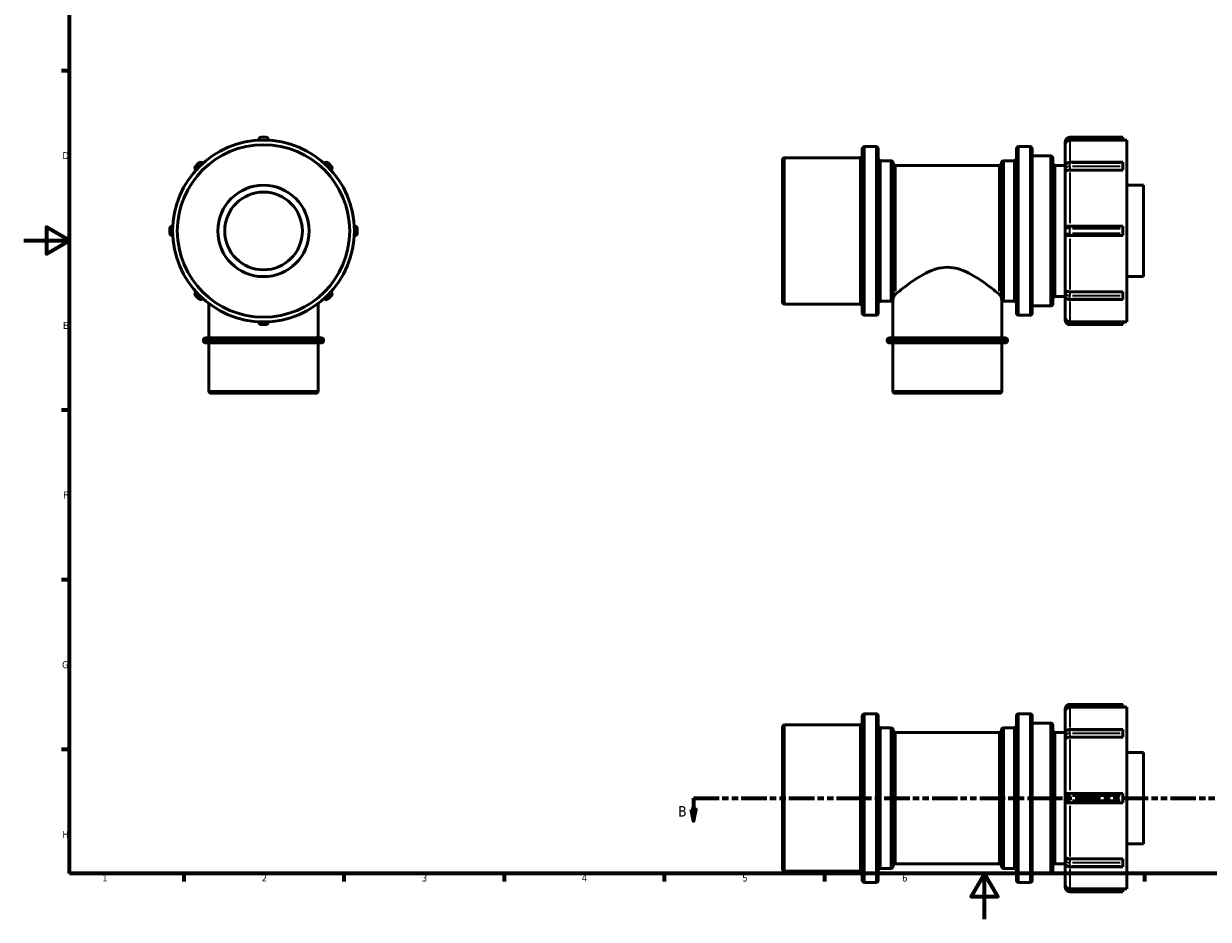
# Model space of a CAD drawing. Header units: millimetres. Extents: x -31 to 903, y 0 to 784.
# Tile 1 of 5: x 0 to 518, y 0 to 392. Entities that reach past the tile are written whole.
import ezdxf

# ---------------------------------------------------------------- set-up
doc = ezdxf.new("R2010")
doc.units = ezdxf.units.MM
doc.linetypes.add('DOUBLE_DASH_CHAIN', pattern=[1.2403, 0.6614, -0.0827, 0.1654, -0.0827, 0.1654, -0.0827])
for name, color, linetype, lineweight in [('Border (ANSI)', 7, 'Continuous', 70), ('Section Line (ANSI)', 7, 'DOUBLE_DASH_CHAIN', 70), ('Visible (ANSI)', 7, 'Continuous', 50), ('Visible Narrow (ANSI)', 7, 'Continuous', 35)]:
    doc.layers.add(name, color=color, linetype=linetype, lineweight=lineweight)
doc.styles.add('Label Text (ANSI)', font='tahoma.ttf')
doc.styles.add('Note Text (ANSI)', font='tahoma.ttf')

# ---------------------------------------------------------------- blocks, each defined once
blk = doc.blocks.new('Borders Default Border')
at = {"layer": 'Border (ANSI)'}
for p, q in [((20, 371.25), (16.55, 371.25)), ((20, 222.75), (16.55, 222.75)), ((20, 148.5), (16.55, 148.5)), ((20, 74.25), (16.55, 74.25)), ((70.08, 20), (70.08, 16.55)), ((140.17, 20), (140.17, 16.55)), ((210.25, 20), (210.25, 16.55)), ((280.33, 20), (280.33, 16.55)), ((350.42, 20), (350.42, 16.55)), ((490.58, 20), (490.58, 16.55))]:
    blk.add_line(p, q, dxfattribs=at)
at = {"layer": 'Border (ANSI)', "flags": 128}
for points in [[(20, 20), (20, 574), (821, 574), (821, 20), (20, 20)], [(0, 297), (20, 297), (10, 302.77), (10, 291.23), (20, 297)], [(420.5, 0), (420.5, 20), (414.73, 10), (426.27, 10), (420.5, 20)]]:
    blk.add_lwpolyline(points, dxfattribs=at)
at = {"layer": 'Border (ANSI)', "char_height": 3.05, "attachment_point": 7, "style": 'Note Text (ANSI)'}
for s, insert in [('D', (16.96, 332.6)), ('E', (17.21, 258.35)), ('F', (17.29, 184.1)), ('G', (16.81, 109.79)), ('H', (16.97, 35.6)), ('1', (34.35, 16.55)), ('2', (104.2, 16.55)), ('3', (174.26, 16.49)), ('4', (244.23, 16.55)), ('5', (314.48, 16.49)), ('6', (384.49, 16.49)), ('7', (454.6, 16.55))]:
    blk.add_mtext(s, dxfattribs=dict(at, insert=insert))
blk = doc.blocks.new('2dTransSection0')
at = {"layer": 'Section Line (ANSI)', "linetype": 'DOUBLE_DASH_CHAIN', "ltscale": 16.827274}
blk.add_line((293.17, 53.03), (596.63, 53.03), dxfattribs=at)
at = {"layer": 'Section Line (ANSI)', "linetype": 'Continuous'}
for p, q in [((293.17, 53.03), (304.44, 53.03)), ((293.17, 53.03), (293.17, 48.03)), ((585.36, 53.03), (596.63, 53.03)), ((596.63, 53.03), (596.63, 48.03)), ((292.17, 48.03), (293.17, 43.03)), ((294.17, 48.03), (292.17, 48.03)), ((293.17, 48.03), (293.17, 43.03)), ((293.17, 43.03), (294.17, 48.03)), ((595.63, 48.03), (596.63, 43.03)), ((597.63, 48.03), (595.63, 48.03)), ((596.63, 48.03), (596.63, 43.03)), ((596.63, 43.03), (597.63, 48.03))]:
    blk.add_line(p, q, dxfattribs=at)
at = {"layer": 'Section Line (ANSI)', "linetype": 'Continuous', "flags": 128}
for points in [[(292.17, 48.03), (293.17, 43.03), (294.17, 48.03), (292.17, 48.03)], [(595.63, 48.03), (596.63, 43.03), (597.63, 48.03), (595.63, 48.03)]]:
    blk.add_lwpolyline(points, dxfattribs=at)
at = {"layer": 'Section Line (ANSI)'}
for points in [[(292.17, 48.03), (293.17, 43.03), (294.17, 48.03), (292.17, 48.03)], [(595.63, 48.03), (596.63, 43.03), (597.63, 48.03), (595.63, 48.03)]]:
    blk.add_solid(points, dxfattribs=at)
at = {"layer": 'Section Line (ANSI)', "char_height": 4.57, "attachment_point": 7, "style": 'Label Text (ANSI)'}
for insert in [(286.42, 44.96), (600.59, 44.96)]:
    blk.add_mtext('B', dxfattribs=dict(at, insert=insert))

msp = doc.modelspace()

# ---------------------------------------------------------------- linework, layer by layer
at = {"layer": 'Visible (ANSI)'}
for p, q in [((103.909, 342.177), (106.009, 342.177)), ((481.031, 342.177), (457.831, 342.177)), ((481.031, 342.177), (481.031, 341.177)), ((102.909, 340.895), (102.909, 341.177)), ((107.009, 341.177), (107.009, 340.895)), ((367.031, 265.277), (367.031, 337.077)), ((368.031, 338.077), (373.031, 338.077)), ((374.031, 337.077), (374.031, 265.277)), ((434.431, 265.277), (434.431, 337.077)), ((435.431, 338.077), (440.431, 338.077)), ((441.431, 337.077), (441.431, 265.277)), ((455.831, 340.177), (455.831, 338.933)), ((455.831, 329.497), (455.831, 338.933)), ((481.031, 340.895), (457.831, 340.895)), ((481.031, 340.895), (481.031, 341.177)), ((481.031, 340.947), (482.831, 340.947)), ((482.831, 261.407), (482.831, 340.947)), ((332.031, 270.177), (332.031, 332.177)), ((333.031, 333.177), (366.031, 333.177)), ((375.031, 331.927), (379.531, 331.927)), ((428.931, 331.927), (433.431, 331.927)), ((441.431, 333.977), (449.431, 333.977)), ((450.431, 332.977), (450.431, 269.377)), ((75.225, 329.426), (76.71, 330.911)), ((75.425, 327.812), (75.225, 328.012)), ((78.124, 330.911), (78.324, 330.711)), ((131.593, 330.711), (131.793, 330.911)), ((133.207, 330.911), (134.692, 329.426)), ((134.692, 328.012), (134.492, 327.812)), ((380.531, 330.927), (380.531, 271.589)), ((381.531, 329.877), (426.931, 329.877)), ((427.931, 271.589), (427.931, 330.927)), ((451.431, 329.877), (455.831, 329.877)), ((455.831, 329.497), (455.831, 328.012)), ((455.831, 328.012), (455.831, 327.132)), ((455.831, 302.227), (455.831, 327.132)), ((457.831, 331.204), (481.031, 331.204)), ((481.031, 327.812), (457.831, 327.812)), ((481.031, 331.204), (481.031, 330.911)), ((481.031, 329.426), (481.031, 330.911)), ((481.031, 329.426), (481.031, 328.012)), ((481.031, 327.812), (481.031, 328.012)), ((482.831, 321.177), (490.031, 321.177)), ((490.031, 281.177), (490.031, 321.177)), ((63.959, 300.127), (63.959, 302.227)), ((64.959, 303.227), (65.241, 303.227)), ((144.676, 303.227), (144.959, 303.227)), ((145.959, 302.227), (145.959, 300.127)), ((455.831, 302.227), (455.831, 300.127)), ((456.982, 303.227), (457.831, 303.227)), ((481.031, 303.227), (457.831, 303.227)), ((481.031, 303.227), (481.031, 302.227)), ((481.031, 300.127), (481.031, 302.227)), ((65.241, 299.127), (64.959, 299.127)), ((144.959, 299.127), (144.676, 299.127)), ((455.831, 275.223), (455.831, 300.127)), ((457.831, 299.127), (456.982, 299.127)), ((457.831, 299.127), (481.031, 299.127)), ((481.031, 300.127), (481.031, 299.127)), ((482.831, 281.177), (490.031, 281.177)), ((455.831, 275.223), (455.831, 274.343)), ((75.225, 274.343), (75.425, 274.543)), ((76.71, 271.444), (75.225, 272.928)), ((78.324, 271.644), (78.124, 271.444)), ((131.793, 271.444), (131.593, 271.644)), ((134.692, 272.928), (133.207, 271.444)), ((134.492, 274.543), (134.692, 274.343)), ((375.031, 270.427), (379.531, 270.427)), ((380.33, 254.377), (380.33, 270.825)), ((428.133, 254.377), (428.133, 270.825)), ((428.931, 270.427), (433.431, 270.427)), ((451.431, 272.477), (455.831, 272.477)), ((455.831, 274.343), (455.831, 272.858)), ((455.831, 263.422), (455.831, 272.858)), ((457.831, 274.543), (481.031, 274.543)), ((457.831, 271.151), (481.031, 271.151)), ((481.031, 274.343), (481.031, 274.543)), ((481.031, 274.343), (481.031, 272.928)), ((481.031, 271.444), (481.031, 272.928)), ((481.031, 271.444), (481.031, 271.151)), ((81.057, 254.377), (81.057, 269.391)), ((128.86, 254.377), (128.86, 269.391)), ((333.031, 269.177), (366.031, 269.177)), ((441.431, 268.377), (449.431, 268.377)), ((102.909, 261.177), (102.909, 261.46)), ((106.009, 260.177), (103.909, 260.177)), ((107.009, 261.46), (107.009, 261.177)), ((368.031, 264.277), (373.031, 264.277)), ((435.431, 264.277), (440.431, 264.277)), ((455.831, 263.422), (455.831, 262.177)), ((457.831, 261.46), (481.031, 261.46)), ((457.831, 260.177), (481.031, 260.177)), ((481.031, 261.177), (481.031, 261.46)), ((481.031, 261.407), (482.831, 261.407)), ((481.031, 261.177), (481.031, 260.177)), ((79.667, 254.377), (130.25, 254.377)), ((378.94, 254.377), (429.523, 254.377)), ((78.667, 253.177), (78.667, 253.377)), ((130.25, 252.177), (79.667, 252.177)), ((81.057, 231.177), (81.057, 252.177)), ((128.86, 231.177), (128.86, 252.177)), ((131.25, 253.177), (131.25, 253.377)), ((377.94, 253.177), (377.94, 253.377)), ((429.523, 252.177), (378.94, 252.177)), ((380.33, 231.177), (380.33, 252.177)), ((428.133, 231.177), (428.133, 252.177)), ((430.523, 253.177), (430.523, 253.377)), ((127.86, 230.177), (82.057, 230.177)), ((427.133, 230.177), (381.33, 230.177)), ((481.031, 94.029), (457.831, 94.029)), ((481.031, 94.029), (481.031, 93.029)), ((367.031, 17.129), (367.031, 88.929)), ((368.031, 89.929), (373.031, 89.929)), ((374.031, 88.929), (374.031, 17.129)), ((434.431, 17.129), (434.431, 88.929)), ((435.431, 89.929), (440.431, 89.929)), ((441.431, 88.929), (441.431, 17.129)), ((455.831, 92.029), (455.831, 90.784)), ((455.831, 81.348), (455.831, 90.784)), ((481.031, 92.746), (457.831, 92.746)), ((481.031, 92.746), (481.031, 93.029)), ((481.031, 92.799), (482.831, 92.799)), ((482.831, 13.259), (482.831, 92.799)), ((332.031, 22.029), (332.031, 84.029)), ((333.031, 85.029), (366.031, 85.029)), ((375.031, 83.779), (379.531, 83.779)), ((428.931, 83.779), (433.431, 83.779)), ((441.431, 85.829), (449.431, 85.829)), ((450.431, 84.829), (450.431, 21.229)), ((457.831, 83.056), (481.031, 83.056)), ((481.031, 83.056), (481.031, 82.763)), ((380.531, 82.779), (380.531, 23.279)), ((381.531, 81.729), (426.931, 81.729)), ((427.931, 23.279), (427.931, 82.779)), ((451.431, 81.729), (455.831, 81.729)), ((455.831, 81.348), (455.831, 79.863)), ((455.831, 79.863), (455.831, 78.983)), ((455.831, 54.079), (455.831, 78.983)), ((481.031, 79.663), (457.831, 79.663)), ((481.031, 81.278), (481.031, 82.763)), ((481.031, 81.278), (481.031, 79.863)), ((481.031, 79.663), (481.031, 79.863)), ((482.831, 73.029), (490.031, 73.029)), ((490.031, 33.029), (490.031, 73.029)), ((455.831, 54.079), (455.831, 51.979)), ((455.831, 27.074), (455.831, 51.979)), ((456.982, 55.079), (457.831, 55.079)), ((481.031, 55.079), (457.831, 55.079)), ((481.031, 55.079), (481.031, 54.079)), ((481.031, 51.979), (481.031, 54.079)), ((481.031, 51.979), (481.031, 50.979)), ((457.831, 50.979), (456.982, 50.979)), ((457.831, 50.979), (481.031, 50.979)), ((482.831, 33.029), (490.031, 33.029)), ((455.831, 27.074), (455.831, 26.194)), ((455.831, 26.194), (455.831, 24.709)), ((457.831, 26.394), (481.031, 26.394)), ((481.031, 26.194), (481.031, 26.394)), ((481.031, 26.194), (481.031, 24.78)), ((333.031, 21.029), (366.031, 21.029)), ((375.031, 22.279), (379.531, 22.279)), ((381.531, 24.329), (426.931, 24.329)), ((428.931, 22.279), (433.431, 22.279)), ((451.431, 24.329), (455.831, 24.329)), ((455.831, 15.273), (455.831, 24.709)), ((457.831, 23.002), (481.031, 23.002)), ((481.031, 23.295), (481.031, 24.78)), ((481.031, 23.295), (481.031, 23.002)), ((368.031, 16.129), (373.031, 16.129)), ((435.431, 16.129), (440.431, 16.129)), ((441.431, 20.229), (449.431, 20.229)), ((455.831, 15.273), (455.831, 14.029)), ((457.831, 13.312), (481.031, 13.312)), ((457.831, 12.029), (481.031, 12.029)), ((481.031, 13.029), (481.031, 13.312)), ((481.031, 13.259), (482.831, 13.259)), ((481.031, 13.029), (481.031, 12.029))]:
    msp.add_line(p, q, dxfattribs=at)
for radius in [39.77, 37.72, 20, 17]:
    msp.add_circle((104.959, 301.177), radius, dxfattribs=at)
for centre, radius, start, end in [((103.909, 341.177), 1, 90, 180), ((106.009, 341.177), 1, 0, 90), ((457.831, 340.177), 2, 90, 148.16597), ((368.031, 337.077), 1, 90, 180), ((373.031, 337.077), 1, 0, 90), ((435.431, 337.077), 1, 90, 180), ((440.431, 337.077), 1, 0, 90), ((457.831, 340.177), 2, 148.16597, 180), ((333.031, 332.177), 1, 90, 180), ((366.031, 334.177), 1, 270, 0), ((375.031, 332.927), 1, 180, 270), ((379.531, 330.927), 1, 0, 90), ((428.931, 330.927), 1, 90, 180), ((433.431, 332.927), 1, 270, 0), ((449.431, 332.977), 1, 0, 90), ((75.932, 328.719), 1, 135, 225), ((77.417, 330.204), 1, 45, 135), ((132.5, 330.204), 1, 45, 135), ((133.985, 328.719), 1, 315, 45), ((381.531, 330.877), 1, 180, 270), ((426.931, 330.877), 1, 270, 0), ((451.431, 330.877), 1, 180, 270), ((64.959, 302.227), 1, 90, 180), ((144.959, 302.227), 1, 0, 90), ((456.831, 302.227), 1, 122.69741, 180), ((64.959, 300.127), 1, 180, 270), ((144.959, 300.127), 1, 270, 0), ((456.831, 300.127), 1, 180, 237.30259), ((75.932, 273.636), 1, 135, 225), ((77.417, 272.151), 1, 225, 315), ((132.5, 272.151), 1, 225, 315), ((133.985, 273.636), 1, 315, 45), ((333.031, 270.177), 1, 180, 270), ((375.031, 269.427), 1, 90, 180), ((379.531, 271.427), 1, 270, 322.9871), ((428.931, 271.427), 1, 217.0129, 270), ((433.431, 269.427), 1, 0, 90), ((451.431, 271.477), 1, 90, 180), ((366.031, 268.177), 1, 0, 90), ((368.031, 265.277), 1, 180, 270), ((373.031, 265.277), 1, 270, 0), ((435.431, 265.277), 1, 180, 270), ((440.431, 265.277), 1, 270, 0), ((449.431, 269.377), 1, 270, 0), ((103.909, 261.177), 1, 180, 270), ((106.009, 261.177), 1, 270, 0), ((457.831, 262.177), 2, 180, 211.83403), ((457.831, 262.177), 2, 211.83403, 270), ((79.667, 253.377), 1, 90, 180), ((130.25, 253.377), 1, 0, 90), ((378.94, 253.377), 1, 90, 180), ((429.523, 253.377), 1, 0, 90), ((79.667, 253.177), 1, 180, 270), ((130.25, 253.177), 1, 270, 0), ((378.94, 253.177), 1, 180, 270), ((429.523, 253.177), 1, 270, 0), ((82.057, 231.177), 1, 180, 270), ((127.86, 231.177), 1, 270, 0), ((381.33, 231.177), 1, 180, 270), ((427.133, 231.177), 1, 270, 0), ((457.831, 92.029), 2, 90, 148.16597), ((368.031, 88.929), 1, 90, 180), ((373.031, 88.929), 1, 0, 90), ((435.431, 88.929), 1, 90, 180), ((440.431, 88.929), 1, 0, 90), ((457.831, 92.029), 2, 148.16597, 180), ((333.031, 84.029), 1, 90, 180), ((366.031, 86.029), 1, 270, 0), ((375.031, 84.779), 1, 180, 270), ((379.531, 82.779), 1, 0, 90), ((428.931, 82.779), 1, 90, 180), ((433.431, 84.779), 1, 270, 0), ((449.431, 84.829), 1, 0, 90), ((381.531, 82.729), 1, 180, 270), ((426.931, 82.729), 1, 270, 0), ((451.431, 82.729), 1, 180, 270), ((456.831, 54.079), 1, 122.69741, 180), ((456.831, 51.979), 1, 180, 237.30259), ((333.031, 22.029), 1, 180, 270), ((366.031, 20.029), 1, 0, 90), ((375.031, 21.279), 1, 90, 180), ((379.531, 23.279), 1, 270, 0), ((381.531, 23.329), 1, 90, 180), ((426.931, 23.329), 1, 0, 90), ((428.931, 23.279), 1, 180, 270), ((433.431, 21.279), 1, 0, 90), ((449.431, 21.229), 1, 270, 0), ((451.431, 23.329), 1, 90, 180), ((368.031, 17.129), 1, 180, 270), ((373.031, 17.129), 1, 270, 0), ((435.431, 17.129), 1, 180, 270), ((440.431, 17.129), 1, 270, 0), ((457.831, 14.029), 2, 180, 211.83403), ((457.831, 14.029), 2, 211.83403, 270)]:
    msp.add_arc(centre, radius, start, end, dxfattribs=at)
for points, knots in [([(456.291, 340.177), (456.286, 340.171), (456.28, 340.165), (456.14, 339.995), (456.029, 339.808), (455.871, 339.386), (455.832, 339.162), (455.831, 338.937), (455.831, 338.935), (455.831, 338.933)], [-0.1642281, -0.1642281, -0.1642281, -0.1642281, -0.16119846, -0.16119846, -0.0824759, -0.0824759, 0, 0, 0.00076416, 0.00076416, 0.00076416, 0.00076416]), ([(456.982, 340.705), (456.899, 340.666), (456.816, 340.62), (456.558, 340.452), (456.415, 340.321), (456.298, 340.186), (456.294, 340.181), (456.291, 340.177)], [0.625242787, 0.625242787, 0.625242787, 0.625242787, 0.645542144, 0.645542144, 0.689865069, 0.689865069, 0.691242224, 0.691242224, 0.691242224, 0.691242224]), ([(457.831, 340.895), (457.584, 340.895), (457.294, 340.837), (457.038, 340.731), (457.01, 340.718), (456.982, 340.705)], [0, 0, 0, 0, 0.074015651, 0.074015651, 0.083081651, 0.083081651, 0.083081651, 0.083081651]), ([(456.23, 330.53), (456.184, 330.477), (456.14, 330.42), (456.058, 330.299), (456.021, 330.235), (455.955, 330.101), (455.927, 330.03), (455.88, 329.884), (455.862, 329.808), (455.837, 329.654), (455.831, 329.576), (455.831, 329.497)], [2.585984, 2.585984, 2.585984, 2.585984, 2.69710573, 2.69710573, 2.80822746, 2.80822746, 2.91934919, 2.91934919, 3.03047092, 3.03047092, 3.14159265, 3.14159265, 3.14159265, 3.14159265]), ([(456.291, 327.417), (456.286, 327.415), (456.28, 327.413), (456.14, 327.359), (456.029, 327.313), (455.871, 327.221), (455.832, 327.177), (455.831, 327.133), (455.831, 327.132), (455.831, 327.132)], [-0.1642281, -0.1642281, -0.1642281, -0.1642281, -0.16119846, -0.16119846, -0.0824759, -0.0824759, 0, 0, 0.00076416, 0.00076416, 0.00076416, 0.00076416]), ([(457.831, 331.204), (457.716, 331.204), (457.6, 331.196), (457.371, 331.162), (457.257, 331.137), (457.033, 331.069), (456.924, 331.026), (456.71, 330.921), (456.606, 330.859), (456.409, 330.711), (456.315, 330.627), (456.23, 330.53)], [1.5707963, 1.5707963, 1.5707963, 1.5707963, 1.7738339, 1.7738339, 1.9768714, 1.9768714, 2.1799089, 2.1799089, 2.3829465, 2.3829465, 2.585984, 2.585984, 2.585984, 2.585984]), ([(456.982, 327.678), (456.899, 327.65), (456.816, 327.621), (456.558, 327.524), (456.415, 327.464), (456.298, 327.42), (456.294, 327.418), (456.291, 327.417)], [0.625242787, 0.625242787, 0.625242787, 0.625242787, 0.645542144, 0.645542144, 0.689865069, 0.689865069, 0.691242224, 0.691242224, 0.691242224, 0.691242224]), ([(457.831, 327.812), (457.584, 327.812), (457.294, 327.771), (457.038, 327.696), (457.01, 327.687), (456.982, 327.678)], [0, 0, 0, 0, 0.074015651, 0.074015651, 0.083081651, 0.083081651, 0.083081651, 0.083081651]), ([(456.291, 303.069), (456.387, 303.131), (456.507, 303.176), (456.756, 303.22), (456.866, 303.227), (456.982, 303.227)], [0.48523314, 0.48523314, 0.48523314, 0.48523314, 0.510400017, 0.510400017, 0.528222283, 0.528222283, 0.528222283, 0.528222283]), ([(456.982, 299.127), (456.805, 299.127), (456.647, 299.145), (456.427, 299.212), (456.354, 299.245), (456.291, 299.286)], [0.304604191, 0.304604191, 0.304604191, 0.304604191, 0.366980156, 0.366980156, 0.403675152, 0.403675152, 0.403675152, 0.403675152]), ([(426.931, 273.47), (426.717, 273.646), (426.475, 273.843), (425.583, 274.566), (424.818, 275.179), (423.093, 276.522), (422.133, 277.253), (420.089, 278.741), (418.923, 279.56), (416.394, 281.192), (415.032, 282.006), (412.16, 283.464), (410.65, 284.108), (407.515, 285.024), (405.89, 285.29), (404.231, 285.29), (402.572, 285.29), (400.947, 285.024), (397.813, 284.108), (396.302, 283.464), (393.43, 282.006), (392.068, 281.192), (389.539, 279.56), (388.373, 278.741), (386.33, 277.253), (385.37, 276.522), (383.645, 275.179), (382.88, 274.566), (381.987, 273.843), (381.746, 273.646), (381.531, 273.47)], [-3.1488007, -3.1488007, -3.1488007, -3.1488007, -2.9454549, -2.9454549, -2.4679695, -2.4679695, -1.9904841, -1.9904841, -1.4928631, -1.4928631, -0.9952421, -0.9952421, -0.497621, -0.497621, 0, 0, 0, 0.497621, 0.497621, 0.9952421, 0.9952421, 1.4928631, 1.4928631, 1.9904841, 1.9904841, 2.4679695, 2.4679695, 2.9454549, 2.9454549, 3.1488007, 3.1488007, 3.1488007, 3.1488007]), ([(455.831, 275.223), (455.831, 275.222), (455.831, 275.222), (455.832, 275.178), (455.871, 275.134), (456.029, 275.041), (456.14, 274.995), (456.28, 274.942), (456.286, 274.94), (456.291, 274.938)], [-0.88037149, -0.88037149, -0.88037149, -0.88037149, -0.87959756, -0.87959756, -0.79606772, -0.79606772, -0.71633918, -0.71633918, -0.71327082, -0.71327082, -0.71327082, -0.71327082]), ([(456.291, 274.938), (456.387, 274.901), (456.507, 274.852), (456.756, 274.756), (456.866, 274.715), (456.982, 274.677)], [0.48523314, 0.48523314, 0.48523314, 0.48523314, 0.510400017, 0.510400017, 0.528222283, 0.528222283, 0.528222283, 0.528222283]), ([(380.531, 271.589), (380.531, 271.579), (380.531, 271.57), (380.53, 271.539), (380.529, 271.52), (380.525, 271.47), (380.522, 271.442), (380.509, 271.353), (380.497, 271.301), (380.459, 271.143), (380.418, 271.029), (380.354, 270.875), (380.335, 270.837), (380.33, 270.827), (380.33, 270.826), (380.33, 270.826), (380.33, 270.826), (380.33, 270.825), (380.33, 270.825), (380.33, 270.825)], [1.67871298, 1.67871298, 1.67871298, 1.67871298, 1.68255802, 1.68255802, 1.6908145, 1.6908145, 1.70537534, 1.70537534, 1.74459327, 1.74459327, 1.89043914, 1.89043914, 2.02385396, 2.02385396, 2.03718835, 2.03718835, 2.04301139, 2.04301139, 2.04704437, 2.04704437, 2.04704437, 2.04704437]), ([(381.531, 273.47), (381.206, 273.204), (380.929, 272.809), (380.671, 272.288), (380.603, 272.096), (380.556, 271.884), (380.547, 271.835), (380.538, 271.76), (380.535, 271.732), (380.532, 271.684), (380.531, 271.664), (380.531, 271.642), (380.531, 271.641), (380.531, 271.639)], [0, 0, 0, 0, 0.32142438, 0.32142438, 0.50711103, 0.50711103, 0.55668119, 0.55668119, 0.57993548, 0.57993548, 0.5944676, 0.5944676, 0.59546948, 0.59546948, 0.59546948, 0.59546948]), ([(427.931, 271.639), (427.931, 271.644), (427.931, 271.65), (427.931, 271.674), (427.93, 271.692), (427.927, 271.738), (427.924, 271.764), (427.915, 271.837), (427.906, 271.886), (427.864, 272.077), (427.809, 272.228), (427.624, 272.66), (427.32, 273.151), (426.931, 273.47)], [0.020499, 0.020499, 0.020499, 0.020499, 0.02207435, 0.02207435, 0.02783666, 0.02783666, 0.03723509, 0.03723509, 0.05817128, 0.05817128, 0.12659533, 0.12659533, 0.34564275, 0.34564275, 0.34564275, 0.34564275]), ([(428.133, 270.825), (428.133, 270.825), (428.133, 270.825), (428.133, 270.825), (428.133, 270.825), (428.133, 270.826), (428.133, 270.826), (428.132, 270.826), (428.132, 270.827), (428.13, 270.831), (428.127, 270.837), (428.116, 270.862), (428.102, 270.892), (428.045, 271.028), (427.995, 271.165), (427.956, 271.345), (427.948, 271.388), (427.938, 271.461), (427.935, 271.49), (427.932, 271.54), (427.931, 271.56), (427.931, 271.583), (427.931, 271.586), (427.931, 271.589)], [0.43774035, 0.43774035, 0.43774035, 0.43774035, 0.43779, 0.43779, 0.43983887, 0.43983887, 0.44285023, 0.44285023, 0.4507572, 0.4507572, 0.47103925, 0.47103925, 0.51706323, 0.51706323, 0.61201882, 0.61201882, 0.63443018, 0.63443018, 0.64568161, 0.64568161, 0.65253523, 0.65253523, 0.65347989, 0.65347989, 0.65347989, 0.65347989]), ([(455.831, 272.858), (455.831, 272.779), (455.837, 272.701), (455.862, 272.546), (455.88, 272.471), (455.927, 272.324), (455.955, 272.254), (456.021, 272.119), (456.058, 272.055), (456.14, 271.935), (456.184, 271.878), (456.23, 271.825)], [3.14159265, 3.14159265, 3.14159265, 3.14159265, 3.25271438, 3.25271438, 3.36383611, 3.36383611, 3.47495784, 3.47495784, 3.58607957, 3.58607957, 3.6972013, 3.6972013, 3.6972013, 3.6972013]), ([(456.23, 271.825), (456.315, 271.728), (456.409, 271.643), (456.606, 271.496), (456.71, 271.434), (456.924, 271.328), (457.033, 271.285), (457.257, 271.217), (457.371, 271.192), (457.6, 271.159), (457.716, 271.151), (457.831, 271.151)], [3.6972013, 3.6972013, 3.6972013, 3.6972013, 3.9002388, 3.9002388, 4.1032764, 4.1032764, 4.3063139, 4.3063139, 4.5093514, 4.5093514, 4.712389, 4.712389, 4.712389, 4.712389]), ([(456.982, 274.677), (457.01, 274.667), (457.038, 274.659), (457.294, 274.584), (457.584, 274.543), (457.831, 274.543)], [-0.083081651, -0.083081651, -0.083081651, -0.083081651, -0.074015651, -0.074015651, 0, 0, 0, 0]), ([(455.831, 263.422), (455.831, 263.42), (455.831, 263.418), (455.832, 263.193), (455.871, 262.968), (456.029, 262.547), (456.14, 262.36), (456.28, 262.19), (456.286, 262.184), (456.291, 262.177)], [-0.88037149, -0.88037149, -0.88037149, -0.88037149, -0.87959756, -0.87959756, -0.79606772, -0.79606772, -0.71633918, -0.71633918, -0.71327082, -0.71327082, -0.71327082, -0.71327082]), ([(456.291, 262.177), (456.387, 262.064), (456.507, 261.949), (456.756, 261.769), (456.866, 261.704), (456.982, 261.65)], [0.48523314, 0.48523314, 0.48523314, 0.48523314, 0.510400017, 0.510400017, 0.528222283, 0.528222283, 0.528222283, 0.528222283]), ([(456.982, 261.65), (457.01, 261.637), (457.038, 261.624), (457.294, 261.518), (457.584, 261.46), (457.831, 261.46)], [-0.083081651, -0.083081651, -0.083081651, -0.083081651, -0.074015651, -0.074015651, 0, 0, 0, 0]), ([(456.291, 92.029), (456.286, 92.023), (456.28, 92.016), (456.14, 91.846), (456.029, 91.659), (455.871, 91.238), (455.832, 91.013), (455.831, 90.788), (455.831, 90.786), (455.831, 90.784)], [-0.1642281, -0.1642281, -0.1642281, -0.1642281, -0.16119846, -0.16119846, -0.0824759, -0.0824759, 0, 0, 0.00076416, 0.00076416, 0.00076416, 0.00076416]), ([(456.982, 92.556), (456.805, 92.473), (456.647, 92.369), (456.427, 92.178), (456.354, 92.103), (456.291, 92.029)], [0.304604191, 0.304604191, 0.304604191, 0.304604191, 0.366980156, 0.366980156, 0.403675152, 0.403675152, 0.403675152, 0.403675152]), ([(457.831, 92.746), (457.584, 92.746), (457.294, 92.688), (457.038, 92.582), (457.01, 92.57), (456.982, 92.556)], [0, 0, 0, 0, 0.074015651, 0.074015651, 0.083081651, 0.083081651, 0.083081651, 0.083081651]), ([(457.831, 83.056), (457.716, 83.056), (457.6, 83.047), (457.371, 83.014), (457.257, 82.989), (457.033, 82.921), (456.924, 82.878), (456.71, 82.772), (456.606, 82.71), (456.409, 82.563), (456.315, 82.478), (456.23, 82.381)], [1.5707963, 1.5707963, 1.5707963, 1.5707963, 1.7738339, 1.7738339, 1.9768714, 1.9768714, 2.1799089, 2.1799089, 2.3829465, 2.3829465, 2.585984, 2.585984, 2.585984, 2.585984]), ([(456.23, 82.381), (456.184, 82.328), (456.14, 82.271), (456.058, 82.151), (456.021, 82.087), (455.955, 81.952), (455.927, 81.882), (455.88, 81.736), (455.862, 81.66), (455.837, 81.506), (455.831, 81.427), (455.831, 81.348)], [2.585984, 2.585984, 2.585984, 2.585984, 2.69710573, 2.69710573, 2.80822746, 2.80822746, 2.91934919, 2.91934919, 3.03047092, 3.03047092, 3.14159265, 3.14159265, 3.14159265, 3.14159265]), ([(456.291, 79.268), (456.286, 79.266), (456.28, 79.264), (456.14, 79.211), (456.029, 79.165), (455.871, 79.072), (455.832, 79.029), (455.831, 78.984), (455.831, 78.984), (455.831, 78.983)], [-0.1642281, -0.1642281, -0.1642281, -0.1642281, -0.16119846, -0.16119846, -0.0824759, -0.0824759, 0, 0, 0.00076416, 0.00076416, 0.00076416, 0.00076416]), ([(456.982, 79.529), (456.899, 79.502), (456.816, 79.472), (456.558, 79.375), (456.415, 79.316), (456.298, 79.271), (456.294, 79.27), (456.291, 79.268)], [0.625242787, 0.625242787, 0.625242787, 0.625242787, 0.645542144, 0.645542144, 0.689865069, 0.689865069, 0.691242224, 0.691242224, 0.691242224, 0.691242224]), ([(457.831, 79.663), (457.584, 79.663), (457.294, 79.623), (457.038, 79.548), (457.01, 79.539), (456.982, 79.529)], [0, 0, 0, 0, 0.074015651, 0.074015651, 0.083081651, 0.083081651, 0.083081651, 0.083081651]), ([(456.291, 54.92), (456.387, 54.982), (456.507, 55.027), (456.756, 55.071), (456.866, 55.079), (456.982, 55.079)], [0.48523314, 0.48523314, 0.48523314, 0.48523314, 0.510400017, 0.510400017, 0.528222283, 0.528222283, 0.528222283, 0.528222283]), ([(456.982, 50.979), (456.899, 50.979), (456.816, 50.983), (456.558, 51.014), (456.415, 51.06), (456.298, 51.133), (456.294, 51.135), (456.291, 51.137)], [0.625242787, 0.625242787, 0.625242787, 0.625242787, 0.645542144, 0.645542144, 0.689865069, 0.689865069, 0.691242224, 0.691242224, 0.691242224, 0.691242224]), ([(455.831, 27.074), (455.831, 27.074), (455.831, 27.073), (455.832, 27.029), (455.871, 26.985), (456.029, 26.893), (456.14, 26.847), (456.28, 26.793), (456.286, 26.791), (456.291, 26.789)], [-0.88037149, -0.88037149, -0.88037149, -0.88037149, -0.87959756, -0.87959756, -0.79606772, -0.79606772, -0.71633918, -0.71633918, -0.71327082, -0.71327082, -0.71327082, -0.71327082]), ([(456.291, 26.789), (456.387, 26.753), (456.507, 26.703), (456.756, 26.607), (456.866, 26.567), (456.982, 26.528)], [0.48523314, 0.48523314, 0.48523314, 0.48523314, 0.510400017, 0.510400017, 0.528222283, 0.528222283, 0.528222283, 0.528222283]), ([(456.982, 26.528), (457.01, 26.519), (457.038, 26.51), (457.294, 26.435), (457.584, 26.394), (457.831, 26.394)], [-0.083081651, -0.083081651, -0.083081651, -0.083081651, -0.074015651, -0.074015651, 0, 0, 0, 0]), ([(455.831, 24.709), (455.831, 24.631), (455.837, 24.552), (455.862, 24.398), (455.88, 24.322), (455.927, 24.176), (455.955, 24.105), (456.021, 23.971), (456.058, 23.907), (456.14, 23.786), (456.184, 23.729), (456.23, 23.676)], [3.14159265, 3.14159265, 3.14159265, 3.14159265, 3.25271438, 3.25271438, 3.36383611, 3.36383611, 3.47495784, 3.47495784, 3.58607957, 3.58607957, 3.6972013, 3.6972013, 3.6972013, 3.6972013]), ([(456.23, 23.676), (456.315, 23.579), (456.409, 23.495), (456.606, 23.348), (456.71, 23.285), (456.924, 23.18), (457.033, 23.137), (457.257, 23.069), (457.371, 23.044), (457.6, 23.01), (457.716, 23.002), (457.831, 23.002)], [3.6972013, 3.6972013, 3.6972013, 3.6972013, 3.9002388, 3.9002388, 4.1032764, 4.1032764, 4.3063139, 4.3063139, 4.5093514, 4.5093514, 4.712389, 4.712389, 4.712389, 4.712389]), ([(455.831, 15.273), (455.831, 15.271), (455.831, 15.269), (455.832, 15.044), (455.871, 14.82), (456.029, 14.398), (456.14, 14.211), (456.28, 14.041), (456.286, 14.035), (456.291, 14.029)], [-0.88037149, -0.88037149, -0.88037149, -0.88037149, -0.87959756, -0.87959756, -0.79606772, -0.79606772, -0.71633918, -0.71633918, -0.71327082, -0.71327082, -0.71327082, -0.71327082]), ([(456.291, 14.029), (456.387, 13.915), (456.507, 13.8), (456.756, 13.621), (456.866, 13.556), (456.982, 13.501)], [0.48523314, 0.48523314, 0.48523314, 0.48523314, 0.510400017, 0.510400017, 0.528222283, 0.528222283, 0.528222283, 0.528222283]), ([(456.982, 13.501), (457.01, 13.488), (457.038, 13.476), (457.294, 13.369), (457.584, 13.312), (457.831, 13.312)], [-0.083081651, -0.083081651, -0.083081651, -0.083081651, -0.074015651, -0.074015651, 0, 0, 0, 0])]:
    msp.add_open_spline(points, degree=3, knots=knots, dxfattribs=at)
at = {"layer": 'Visible Narrow (ANSI)'}
for p, q in [((368.031, 337.623), (368.031, 264.732)), ((373.031, 264.732), (373.031, 337.623)), ((435.431, 337.623), (435.431, 264.732)), ((440.431, 264.732), (440.431, 337.623)), ((456.25, 340.177), (455.832, 340.177)), ((456.915, 340.746), (456.135, 341.231)), ((457.831, 342.174), (457.831, 341.256)), ((457.831, 340.805), (457.831, 332.053)), ((458.991, 341.177), (479.871, 341.177)), ((333.031, 332.783), (333.031, 269.571)), ((366.031, 269.571), (366.031, 332.783)), ((449.431, 268.781), (449.431, 333.574)), ((375.031, 331.549), (375.031, 270.806)), ((379.531, 270.806), (379.531, 331.549)), ((381.531, 329.581), (381.531, 274.829)), ((426.931, 274.829), (426.931, 329.581)), ((428.931, 331.549), (428.931, 270.806)), ((433.431, 270.806), (433.431, 331.549)), ((451.431, 329.524), (451.431, 272.831)), ((457.831, 331.203), (457.831, 330.938)), ((457.831, 329.501), (457.831, 330.837)), ((457.831, 329.369), (457.831, 328.07)), ((457.831, 326.789), (457.831, 304.581)), ((458.991, 330.911), (479.871, 330.911)), ((479.871, 329.426), (458.991, 329.426)), ((458.991, 328.012), (479.871, 328.012)), ((456.103, 302.227), (455.832, 302.227)), ((457.73, 302.227), (456.188, 302.227)), ((457.831, 303.224), (457.831, 302.306)), ((457.831, 300.232), (457.831, 302.122)), ((458.991, 302.227), (479.871, 302.227)), ((455.832, 300.127), (456.103, 300.127)), ((456.188, 300.127), (457.73, 300.127)), ((457.831, 300.049), (457.831, 299.13)), ((457.831, 297.774), (457.831, 275.565)), ((479.871, 300.127), (458.991, 300.127)), ((457.831, 274.285), (457.831, 272.986)), ((457.831, 271.518), (457.831, 272.854)), ((457.831, 271.416), (457.831, 271.151)), ((457.831, 270.302), (457.831, 261.55)), ((479.871, 274.343), (458.991, 274.343)), ((458.991, 272.928), (479.871, 272.928)), ((479.871, 271.444), (458.991, 271.444)), ((455.832, 262.177), (456.25, 262.177)), ((456.135, 261.124), (456.915, 261.609)), ((457.831, 261.099), (457.831, 260.18)), ((479.871, 261.177), (458.991, 261.177)), ((130.926, 253.377), (78.991, 253.377)), ((78.991, 253.177), (130.926, 253.177)), ((430.199, 253.377), (378.263, 253.377)), ((378.263, 253.177), (430.199, 253.177)), ((81.351, 231.177), (128.566, 231.177)), ((380.624, 231.177), (427.838, 231.177)), ((457.831, 94.026), (457.831, 93.107)), ((368.031, 89.474), (368.031, 16.583)), ((373.031, 16.583), (373.031, 89.474)), ((435.431, 89.474), (435.431, 16.583)), ((440.431, 16.583), (440.431, 89.474)), ((456.25, 92.029), (455.832, 92.029)), ((456.915, 92.598), (456.135, 93.082)), ((457.831, 92.656), (457.831, 83.904)), ((458.991, 93.029), (479.871, 93.029)), ((333.031, 84.635), (333.031, 21.423)), ((366.031, 21.423), (366.031, 84.635)), ((375.031, 83.4), (375.031, 22.657)), ((379.531, 22.657), (379.531, 83.4)), ((428.931, 83.4), (428.931, 22.657)), ((433.431, 22.657), (433.431, 83.4)), ((449.431, 20.633), (449.431, 85.425)), ((457.831, 83.055), (457.831, 82.79)), ((381.531, 81.375), (381.531, 24.682)), ((426.931, 24.682), (426.931, 81.375)), ((451.431, 81.375), (451.431, 24.682)), ((457.831, 81.352), (457.831, 82.688)), ((457.831, 81.22), (457.831, 79.921)), ((457.831, 78.641), (457.831, 56.432)), ((458.991, 82.763), (479.871, 82.763)), ((479.871, 81.278), (458.991, 81.278)), ((458.991, 79.863), (479.871, 79.863)), ((456.103, 54.079), (455.832, 54.079)), ((455.832, 51.979), (456.103, 51.979)), ((457.73, 54.079), (456.188, 54.079)), ((456.188, 51.979), (457.73, 51.979)), ((457.831, 55.076), (457.831, 54.157)), ((457.831, 52.084), (457.831, 53.974)), ((457.831, 51.9), (457.831, 50.982)), ((458.991, 54.079), (479.871, 54.079)), ((479.871, 51.979), (458.991, 51.979)), ((457.831, 49.625), (457.831, 27.417)), ((457.831, 26.136), (457.831, 24.838)), ((479.871, 26.194), (458.991, 26.194)), ((457.831, 23.369), (457.831, 24.706)), ((457.831, 23.268), (457.831, 23.003)), ((457.831, 22.154), (457.831, 13.402)), ((458.991, 24.78), (479.871, 24.78)), ((479.871, 23.295), (458.991, 23.295)), ((455.832, 14.029), (456.25, 14.029)), ((456.135, 12.975), (456.915, 13.46)), ((457.831, 12.95), (457.831, 12.032)), ((479.871, 13.029), (458.991, 13.029))]:
    msp.add_line(p, q, dxfattribs=at)
for centre, start, end in [((457.831, 340.177), 92.9083, 145.25767), ((457.831, 262.177), 214.74233, 267.0917), ((457.831, 92.029), 92.9083, 145.25767), ((457.831, 14.029), 214.74233, 267.0917)]:
    msp.add_arc(centre, 1, start, end, dxfattribs=at)
for centre, major_axis, ratio, start_param, end_param in [((457.831, 329.497), (-2, 0), 0.7071068, 5.7553571, 6.2554049), ((457.831, 328.012), (-2, 0), 0.7071068, 5.7553571, 6.2554049), ((456.831, 328.012), (-1, 0), 0.7071068, 0.0500059, 0.9501129), ((456.982, 329.87), (-0.751, 0.66), 0.6007435, 0.0242687, 0.4611052), ((456.982, 328.385), (0.751, -0.66), 0.6007435, 3.7055064, 5.1192231), ((457.831, 329.497), (2, 0), 0.7071068, 1.6215557, 2.5352246), ((457.831, 328.012), (-2, 0), 0.7071068, 4.7631484, 5.6768173), ((457.831, 327.305), (1, 0), 0.7071068, 1.6215557, 2.5352246), ((456.982, 302.227), (0, 1), 0.8495796, 0.0785398, 1.4922565), ((456.982, 300.127), (0, -1), 0.8495796, 4.7909288, 6.2046455), ((456.831, 274.343), (-1, 0), 0.7071068, 5.3330724, 6.2331794), ((457.831, 274.343), (-2, 0), 0.7071068, 0.0277804, 0.5278282), ((457.831, 272.858), (-2, 0), 0.7071068, 0.0277804, 0.5278282), ((456.982, 272.485), (-0.751, -0.66), 0.6007435, 5.8220801, 6.2589166), ((456.982, 273.97), (-0.751, -0.66), 0.6007435, 4.3055549, 5.7192716), ((457.831, 274.343), (2, 0), 0.7071068, 3.7479607, 4.6616296), ((457.831, 272.858), (-2, 0), 0.7071068, 0.606368, 1.5200369), ((457.831, 275.05), (-1, 0), 0.7071068, 0.606368, 1.5200369), ((457.831, 81.348), (-2, 0), 0.7071068, 5.7553571, 6.2554049), ((457.831, 79.863), (-2, 0), 0.7071068, 5.7553571, 6.2554049), ((456.831, 79.863), (-1, 0), 0.7071068, 0.0500059, 0.9501129), ((456.982, 81.721), (-0.751, 0.66), 0.6007435, 0.0242687, 0.4611052), ((456.982, 80.236), (0.751, -0.66), 0.6007435, 3.7055064, 5.1192231), ((457.831, 81.348), (2, 0), 0.7071068, 1.6215557, 2.5352246), ((457.831, 79.863), (-2, 0), 0.7071068, 4.7631484, 5.6768173), ((457.831, 79.156), (1, 0), 0.7071068, 1.6215557, 2.5352246), ((456.982, 54.079), (0, 1), 0.8495796, 0.0785398, 1.4922565), ((456.982, 51.979), (0, -1), 0.8495796, 4.7909288, 6.2046455), ((456.831, 26.194), (-1, 0), 0.7071068, 5.3330724, 6.2331794), ((457.831, 26.194), (-2, 0), 0.7071068, 0.0277804, 0.5278282), ((456.982, 25.821), (-0.751, -0.66), 0.6007435, 4.3055549, 5.7192716), ((457.831, 26.901), (-1, 0), 0.7071068, 0.606368, 1.5200369), ((457.831, 24.709), (-2, 0), 0.7071068, 0.0277804, 0.5278282), ((456.982, 24.336), (-0.751, -0.66), 0.6007435, 5.8220801, 6.2589166), ((457.831, 26.194), (2, 0), 0.7071068, 3.7479607, 4.6616296), ((457.831, 24.709), (-2, 0), 0.7071068, 0.606368, 1.5200369)]:
    msp.add_ellipse(centre, major_axis=major_axis, ratio=ratio, start_param=start_param, end_param=end_param, dxfattribs=at)

# ---------------------------------------------------------------- block references
msp.add_blockref('Borders Default Border', (0, 0))
at = {"layer": 'Section Line (ANSI)'}
msp.add_blockref('2dTransSection0', (0, 0), dxfattribs=at)

doc.saveas('drawing.dxf')
